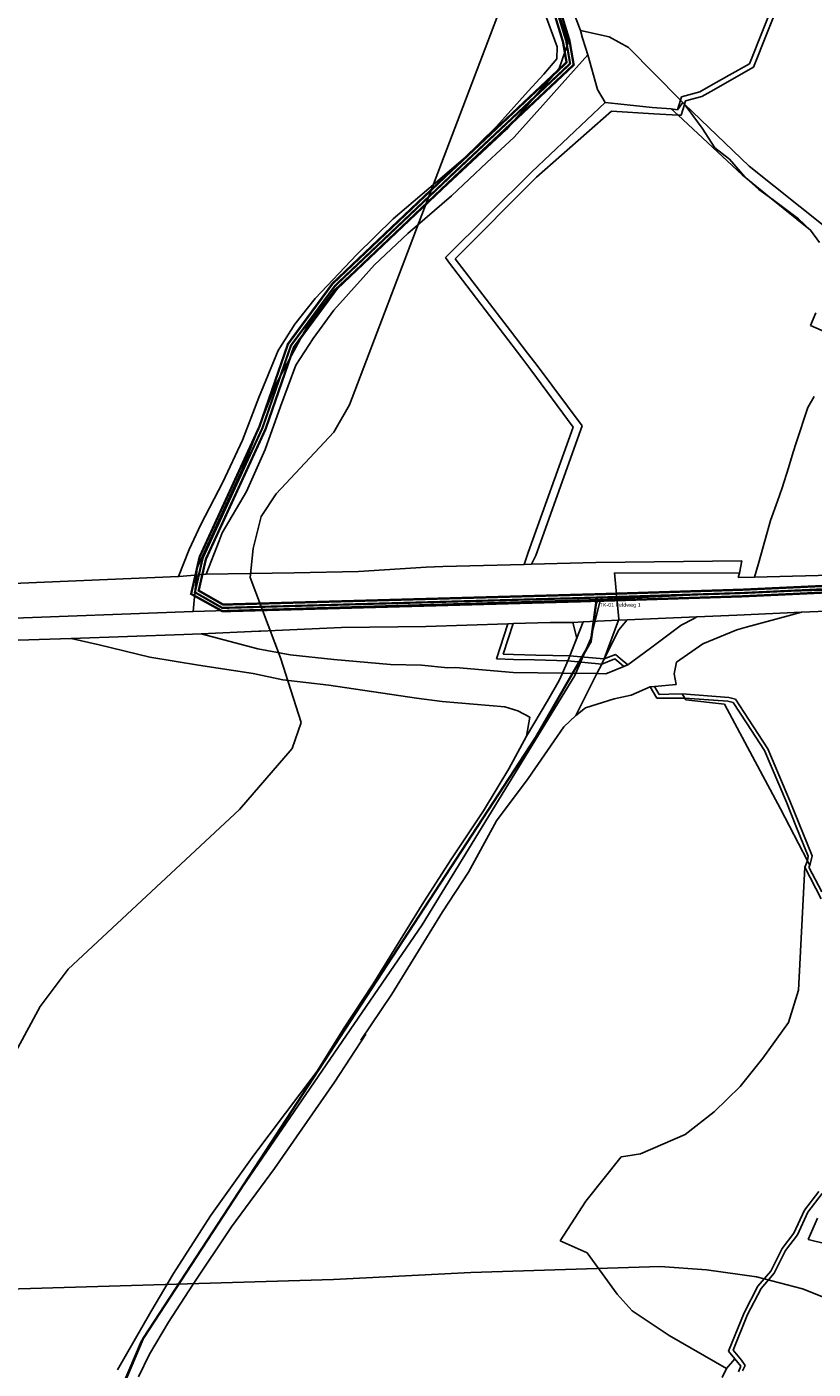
# Model space of a CAD drawing. Extents: x 577960 to 582939, y 6017202 to 6023066.
# Tile 185 of 217: x 580655 to 580892, y 6021349 to 6021754. Entities that reach past the tile are written whole.
import ezdxf
from ezdxf.enums import TextEntityAlignment as Align

# ---------------------------------------------------------------- set-up
doc = ezdxf.new("R2010")
doc.units = 0
doc.header["$MEASUREMENT"] = 0
doc.linetypes.add('D', pattern=[0])
for name, color, linetype in [('BER_Symbol', 7, 'D'), ('BER_Text', 7, 'D'), ('BF__ACCESS', 7, 'D'), ('LI__FLUR', 7, 'D'), ('LI__GEB', 7, 'Continuous'), ('LI__GEWAESSE', 7, 'D'), ('LI__STRASSE', 7, 'Continuous')]:
    doc.layers.add(name, color=color, linetype=linetype)
doc.styles.add('BER_Symbol', font='TGR01___.TTF')
doc.styles.add('BER_Text', font='arial.ttf')

msp = doc.modelspace()

# ---------------------------------------------------------------- linework, layer by layer
at = {"layer": 'BF__ACCESS', "color": 1, "linetype": 'D', "true_color": 0xff0000, "const_width": 0.7}
for points in [[(580826.815, 6021581.044), (580824.429, 6021580.931), (580713.954, 6021577.872), (580704.507, 6021583.102), (580707.06, 6021594.272), (580725.117, 6021633.642), (580733.725, 6021658.574), (580747.17, 6021676.8), (580782.713, 6021710.566), (580817.799, 6021743.605), (580816.719, 6021749.813), (580802.174, 6021797.308), (580806.132, 6021814.967), (580816.059, 6021826.097), (580829.575, 6021841.377), (580833.926, 6021849.787), (580879.138, 6021969.763)], [(581026.25, 6021556.937), (581020.856, 6021556.574), (581017.677, 6021553.395), (581014.268, 6021554.105), (581010.573, 6021557.465), (580997.967, 6021566.496), (580970.567, 6021580.792), (580939.292, 6021586.153), (580915.533, 6021586.45), (580870.87, 6021584.379), (580828.634, 6021583.048), (580824.372, 6021582.931), (580714.178, 6021579.879), (580706.787, 6021584.102), (580708.964, 6021593.626), (580726.975, 6021632.896), (580735.515, 6021657.632), (580748.676, 6021675.472), (580784.087, 6021709.112), (580819.953, 6021742.887), (580818.669, 6021750.279), (580804.242, 6021797.388)], [(581026.25, 6021556.937), (581022.272, 6021555.162), (581018.327, 6021551.217), (581013.326, 6021552.259), (581009.313, 6021555.907), (580996.917, 6021564.788), (580969.919, 6021578.874), (580939.11, 6021584.155), (580915.567, 6021584.45), (580870.948, 6021582.381), (580828.696, 6021581.049), (580826.815, 6021581.044)], [(580826.815, 6021581.044), (580825.121, 6021568.683), (580808.478, 6021539.776), (580690.026, 6021358.232), (580657.505, 6021281.367), (580595.159, 6021202.136), (580401.442, 6020927.854)]]:
    msp.add_lwpolyline(points, dxfattribs=at)
at = {"layer": 'BF__ACCESS', "color": 4, "linetype": 'D', "true_color": 0x00ffff, "const_width": 0.657}
msp.add_lwpolyline([(581032.053, 6021553.713), (581021.564, 6021555.868), (581018.002, 6021552.306), (581013.797, 6021553.182), (581009.943, 6021556.686), (580997.442, 6021565.642), (580970.243, 6021579.833), (580939.201, 6021585.154), (580915.55, 6021585.45), (580870.909, 6021583.38), (580828.663, 6021582.048), (580824.4, 6021581.931), (580713.925, 6021578.872), (580705.647, 6021583.602), (580708.012, 6021593.949), (580726.046, 6021633.269), (580734.62, 6021658.103), (580747.923, 6021676.136), (580783.4, 6021709.839), (580818.876, 6021743.246), (580817.694, 6021750.046), (580803.208, 6021797.348)], dxfattribs=at)
at = {"layer": 'LI__FLUR', "color": 8, "linetype": 'D', "true_color": 0x808080}
for p, q in [((580873.002, 6021743.208), (580887.685, 6021780.354)), ((580887.685, 6021780.354), (580873.002, 6021743.208)), ((580874.201, 6021742.189), (580889.004, 6021779.614)), ((580889.004, 6021779.614), (580874.201, 6021742.189)), ((580818.964, 6021761.203), (580822.003, 6021753.216)), ((580822.003, 6021753.216), (580818.964, 6021761.203)), ((580814.946, 6021748.318), (580811.007, 6021759.014)), ((580822.653, 6021750.977), (580822.003, 6021753.216)), ((580822.003, 6021753.216), (580830.639, 6021751.376)), ((580822.003, 6021753.216), (580822.653, 6021750.977)), ((580830.639, 6021751.376), (580822.003, 6021753.216)), ((580823.522, 6021748.158), (580822.653, 6021750.977)), ((580822.653, 6021750.977), (580823.522, 6021748.158)), ((580830.639, 6021751.376), (580836.517, 6021748.087)), ((580836.517, 6021748.087), (580830.639, 6021751.376)), ((580814.816, 6021744.669), (580814.946, 6021748.318)), ((580816.486, 6021737.282), (580824.172, 6021745.858)), ((580824.172, 6021745.858), (580816.486, 6021737.282)), ((580824.172, 6021745.858), (580823.522, 6021748.158)), ((580823.522, 6021748.158), (580824.172, 6021745.858)), ((580824.172, 6021745.858), (580827.141, 6021735.462)), ((580827.141, 6021735.462), (580824.172, 6021745.858)), ((580836.517, 6021748.087), (580852.161, 6021732.203)), ((580852.161, 6021732.203), (580836.517, 6021748.087)), ((580810.918, 6021740.051), (580814.816, 6021744.669)), ((580866.905, 6021739.75), (580873.002, 6021743.208)), ((580873.002, 6021743.208), (580866.905, 6021739.75)), ((580867.654, 6021738.45), (580874.201, 6021742.189)), ((580874.201, 6021742.189), (580867.654, 6021738.45)), ((580806.17, 6021734.903), (580810.918, 6021740.051)), ((580812.338, 6021732.574), (580816.486, 6021737.282)), ((580816.486, 6021737.282), (580812.338, 6021732.574)), ((580860.662, 6021736.198), (580866.905, 6021739.75)), ((580866.905, 6021739.75), (580860.662, 6021736.198)), ((580861.298, 6021734.835), (580867.654, 6021738.45)), ((580867.654, 6021738.45), (580861.298, 6021734.835)), ((580796.654, 6021724.238), (580806.17, 6021734.903)), ((580827.141, 6021735.462), (580829.44, 6021731.514)), ((580829.44, 6021731.514), (580827.141, 6021735.462)), ((580852.161, 6021732.203), (580852.461, 6021733.253)), ((580852.461, 6021733.253), (580852.161, 6021732.203)), ((580852.461, 6021733.253), (580857.998, 6021734.682)), ((580857.998, 6021734.682), (580852.461, 6021733.253)), ((580853.67, 6021731.993), (580858.568, 6021733.282)), ((580858.568, 6021733.282), (580853.67, 6021731.993)), ((580857.998, 6021734.682), (580860.662, 6021736.198)), ((580860.662, 6021736.198), (580857.998, 6021734.682)), ((580858.568, 6021733.282), (580861.298, 6021734.835)), ((580861.298, 6021734.835), (580858.568, 6021733.282)), ((580802.002, 6021721.009), (580812.338, 6021732.574)), ((580812.338, 6021732.574), (580802.002, 6021721.009)), ((580829.44, 6021731.514), (580807.27, 6021710.553)), ((580807.27, 6021710.553), (580829.44, 6021731.514)), ((580831.35, 6021728.905), (580808.75, 6021708.933)), ((580833.259, 6021731.124), (580829.44, 6021731.514)), ((580829.44, 6021731.514), (580833.259, 6021731.124)), ((580844.144, 6021728.125), (580831.35, 6021728.905)), ((580843.644, 6021730.034), (580833.259, 6021731.124)), ((580833.259, 6021731.124), (580843.644, 6021730.034)), ((580849.402, 6021729.574), (580843.644, 6021730.034)), ((580843.644, 6021730.034), (580849.402, 6021729.574)), ((580851.321, 6021729.304), (580849.402, 6021729.574)), ((580849.402, 6021729.574), (580851.441, 6021727.675)), ((580849.402, 6021729.574), (580851.321, 6021729.304)), ((580851.441, 6021727.675), (580849.402, 6021729.574)), ((580852.161, 6021732.203), (580851.321, 6021729.304)), ((580851.321, 6021729.304), (580852.161, 6021732.203)), ((580852.881, 6021731.473), (580851.321, 6021729.304)), ((580851.321, 6021729.304), (580852.881, 6021731.473)), ((580852.161, 6021732.203), (580852.881, 6021731.473)), ((580852.881, 6021731.473), (580852.161, 6021732.203)), ((580853.35, 6021730.923), (580852.391, 6021727.645)), ((580852.391, 6021727.645), (580853.35, 6021730.923)), ((580852.881, 6021731.473), (580853.38, 6021730.993)), ((580853.38, 6021730.993), (580852.881, 6021731.473)), ((580853.35, 6021730.923), (580853.38, 6021730.993)), ((580853.38, 6021730.993), (580853.35, 6021730.923)), ((580854.51, 6021729.534), (580853.35, 6021730.923)), ((580853.35, 6021730.923), (580854.51, 6021729.534)), ((580853.38, 6021730.993), (580853.67, 6021731.993)), ((580853.67, 6021731.993), (580853.38, 6021730.993)), ((580872.913, 6021712.28), (580853.38, 6021730.993)), ((580853.38, 6021730.993), (580872.913, 6021712.28)), ((580858.678, 6021723.806), (580854.51, 6021729.534)), ((580854.51, 6021729.534), (580858.678, 6021723.806)), ((580851.441, 6021727.675), (580844.144, 6021728.125)), ((580852.391, 6021727.645), (580851.441, 6021727.675)), ((580870.754, 6021709.651), (580851.441, 6021727.675)), ((580851.441, 6021727.675), (580852.391, 6021727.645)), ((580786.579, 6021714.382), (580796.654, 6021724.238)), ((580793.696, 6021713.362), (580802.002, 6021721.009)), ((580802.002, 6021721.009), (580793.696, 6021713.362)), ((580862.587, 6021717.778), (580858.678, 6021723.806)), ((580858.678, 6021723.806), (580862.587, 6021717.778)), ((580867.015, 6021714.439), (580862.587, 6021717.778)), ((580862.587, 6021717.778), (580867.015, 6021714.439)), ((580778.232, 6021707.285), (580786.579, 6021714.382)), ((580783.12, 6021703.326), (580793.696, 6021713.362)), ((580793.696, 6021713.362), (580783.12, 6021703.326)), ((580871.563, 6021709.041), (580867.015, 6021714.439)), ((580867.015, 6021714.439), (580871.563, 6021709.041)), ((580807.27, 6021710.553), (580781.222, 6021684.663)), ((580781.222, 6021684.663), (580807.27, 6021710.553)), ((580808.75, 6021708.933), (580784.17, 6021684.303)), ((580871.863, 6021708.751), (580870.754, 6021709.651)), ((580871.863, 6021708.751), (580871.563, 6021709.041)), ((580871.563, 6021709.041), (580871.863, 6021708.751)), ((580875.772, 6021705.203), (580871.863, 6021708.751)), ((580871.863, 6021708.751), (580879.08, 6021702.913)), ((580879.08, 6021702.913), (580871.863, 6021708.751)), ((580895.744, 6021694.026), (580872.913, 6021712.28)), ((580872.913, 6021712.28), (580895.744, 6021694.026)), ((580765.428, 6021696.389), (580778.232, 6021707.285)), ((580879.08, 6021702.913), (580875.772, 6021705.203)), ((580769.856, 6021691.921), (580783.12, 6021703.326)), ((580783.12, 6021703.326), (580769.856, 6021691.921)), ((580879.08, 6021702.913), (580880.18, 6021702.144)), ((580891.415, 6021692.927), (580879.08, 6021702.913)), ((580880.18, 6021702.144), (580879.08, 6021702.913)), ((580880.18, 6021702.144), (580887.777, 6021696.356)), ((580887.777, 6021696.356), (580880.18, 6021702.144)), ((580754.483, 6021685.654), (580765.428, 6021696.389)), ((580887.777, 6021696.356), (580891.415, 6021692.927)), ((580891.415, 6021692.927), (580887.777, 6021696.356)), ((580894.134, 6021689.258), (580891.415, 6021692.927)), ((580759.84, 6021682.475), (580769.856, 6021691.921)), ((580769.856, 6021691.921), (580759.84, 6021682.475)), ((580741.928, 6021672.359), (580754.483, 6021685.654)), ((580781.222, 6021684.663), (580782.221, 6021683.354)), ((580782.221, 6021683.354), (580781.222, 6021684.663)), ((580784.17, 6021684.303), (580800.874, 6021662.551)), ((580756.422, 6021678.646), (580759.84, 6021682.475)), ((580759.84, 6021682.475), (580756.422, 6021678.646)), ((580782.221, 6021683.354), (580804.253, 6021654.394)), ((580804.253, 6021654.394), (580782.221, 6021683.354)), ((580747.586, 6021668.77), (580756.422, 6021678.646)), ((580756.422, 6021678.646), (580747.586, 6021668.77)), ((580735.801, 6021664.572), (580741.928, 6021672.359)), ((580741.329, 6021660.244), (580747.586, 6021668.77)), ((580747.586, 6021668.77), (580741.329, 6021660.244)), ((580730.723, 6021656.615), (580735.801, 6021664.572)), ((580736.151, 6021652.227), (580741.329, 6021660.244)), ((580741.329, 6021660.244), (580736.151, 6021652.227)), ((580800.874, 6021662.551), (580806.022, 6021655.854)), ((580724.976, 6021642.411), (580730.723, 6021656.615)), ((580806.022, 6021655.854), (580808.951, 6021652.035)), ((580731.503, 6021639.732), (580736.151, 6021652.227)), ((580736.151, 6021652.227), (580731.503, 6021639.732)), ((580804.253, 6021654.394), (580806.992, 6021650.796)), ((580806.992, 6021650.796), (580804.253, 6021654.394)), ((580808.951, 6021652.035), (580822.495, 6021633.902)), ((580806.992, 6021650.796), (580819.767, 6021633.502)), ((580819.767, 6021633.502), (580806.992, 6021650.796)), ((580719.968, 6021629.576), (580724.976, 6021642.411)), ((580726.835, 6021626.727), (580731.503, 6021639.732)), ((580731.503, 6021639.732), (580726.835, 6021626.727)), ((580890.587, 6021639.418), (580892.526, 6021642.706)), ((580887.119, 6021628.772), (580890.587, 6021639.418)), ((580819.767, 6021633.502), (580806.223, 6021595.577)), ((580806.223, 6021595.577), (580819.767, 6021633.502)), ((580822.495, 6021633.902), (580808.532, 6021594.757)), ((580714.121, 6021616.821), (580719.968, 6021629.576)), ((580886.199, 6021625.863), (580887.119, 6021628.772)), ((580721.178, 6021614.062), (580726.835, 6021626.727)), ((580726.835, 6021626.727), (580721.178, 6021614.062)), ((580884.72, 6021621.195), (580886.199, 6021625.863)), ((580882.811, 6021615.137), (580884.72, 6021621.195)), ((580707.404, 6021604.097), (580714.121, 6021616.821)), ((580881.412, 6021611.099), (580882.811, 6021615.137)), ((580713.881, 6021601.507), (580721.178, 6021614.062)), ((580721.178, 6021614.062), (580713.881, 6021601.507)), ((580879.383, 6021605.241), (580881.412, 6021611.099)), ((580703.965, 6021596.5), (580707.404, 6021604.097)), ((580878.363, 6021601.632), (580879.383, 6021605.241)), ((580709.083, 6021589.072), (580712.972, 6021599.158)), ((580712.972, 6021599.158), (580709.083, 6021589.072)), ((580712.972, 6021599.158), (580713.881, 6021601.507)), ((580713.881, 6021601.507), (580712.972, 6021599.158)), ((580875.714, 6021592.286), (580878.363, 6021601.632)), ((580700.697, 6021588.403), (580703.965, 6021596.5)), ((580806.223, 6021595.577), (580805.044, 6021592.038)), ((580805.044, 6021592.038), (580806.223, 6021595.577)), ((580775.396, 6021591.219), (580754.994, 6021589.851)), ((580754.994, 6021589.851), (580775.396, 6021591.219)), ((580780.484, 6021591.359), (580775.396, 6021591.219)), ((580775.396, 6021591.219), (580780.484, 6021591.359)), ((580805.044, 6021592.038), (580780.484, 6021591.359)), ((580780.484, 6021591.359), (580805.044, 6021592.038)), ((580805.044, 6021592.038), (580807.243, 6021592.098)), ((580807.243, 6021592.098), (580805.044, 6021592.038)), ((580808.532, 6021594.757), (580807.243, 6021592.098)), ((580807.243, 6021592.098), (580826.605, 6021592.627)), ((580826.605, 6021592.627), (580870.736, 6021593.116)), ((580870.736, 6021593.116), (580869.967, 6021589.357)), ((580874.535, 6021588.128), (580875.714, 6021592.286)), ((580636.254, 6021585.696), (580700.697, 6021588.403)), ((580700.697, 6021588.403), (580700.857, 6021588.413)), ((580700.857, 6021588.413), (580700.697, 6021588.403)), ((580700.857, 6021588.413), (580709.083, 6021589.072)), ((580709.083, 6021589.072), (580700.857, 6021588.413)), ((580735.622, 6021589.521), (580709.083, 6021589.072)), ((580709.083, 6021589.072), (580735.622, 6021589.521)), ((580754.994, 6021589.851), (580735.622, 6021589.521)), ((580735.622, 6021589.521), (580754.994, 6021589.851)), ((580869.967, 6021589.357), (580832.272, 6021589.488)), ((580832.272, 6021589.488), (580833.562, 6021575.494)), ((580833.562, 6021575.494), (580832.272, 6021589.488)), ((580832.272, 6021589.488), (580869.967, 6021589.357)), ((580869.967, 6021589.357), (580869.597, 6021588.068)), ((580869.597, 6021588.068), (580874.535, 6021588.128)), ((580911.61, 6021589.186), (580874.535, 6021588.128)), ((580874.535, 6021588.128), (580911.61, 6021589.186)), ((580913.239, 6021578.65), (580888.689, 6021577.571)), ((580822.847, 6021574.674), (580818.818, 6021564.388)), ((580822.847, 6021574.674), (580819.648, 6021574.425)), ((580819.648, 6021574.425), (580822.847, 6021574.674)), ((580833.422, 6021575.134), (580822.847, 6021574.674)), ((580829.164, 6021563.469), (580833.422, 6021575.134)), ((580833.562, 6021575.494), (580833.422, 6021575.134)), ((580833.422, 6021575.134), (580833.562, 6021575.494)), ((580833.422, 6021575.134), (580836.101, 6021575.254)), ((580836.101, 6021575.254), (580833.422, 6021575.134)), ((580836.101, 6021575.254), (580833.602, 6021572.255)), ((580857.142, 6021576.183), (580836.101, 6021575.254)), ((580852.414, 6021573.644), (580856.093, 6021575.623)), ((580856.093, 6021575.623), (580857.142, 6021576.183)), ((580857.142, 6021576.183), (580869.157, 6021576.712)), ((580869.157, 6021576.712), (580857.142, 6021576.183)), ((580869.157, 6021576.712), (580888.689, 6021577.571)), ((580888.689, 6021577.571), (580869.157, 6021576.712)), ((580884.621, 6021576.462), (580872.026, 6021573.034)), ((580888.689, 6021577.571), (580884.621, 6021576.462)), ((580702.336, 6021570.85), (580668.311, 6021569.681)), ((580668.311, 6021569.681), (580702.336, 6021570.85)), ((580707.524, 6021571.079), (580702.336, 6021570.85)), ((580702.336, 6021570.85), (580707.524, 6021571.079)), ((580707.524, 6021571.079), (580724.917, 6021571.858)), ((580724.917, 6021571.858), (580707.524, 6021571.079)), ((580724.677, 6021566.571), (580707.524, 6021571.079)), ((580707.524, 6021571.079), (580724.677, 6021566.571)), ((580724.917, 6021571.858), (580725.497, 6021571.888)), ((580725.497, 6021571.888), (580724.917, 6021571.858)), ((580725.497, 6021571.888), (580729.915, 6021572.078)), ((580729.915, 6021572.078), (580725.497, 6021571.888)), ((580729.915, 6021572.078), (580749.907, 6021572.967)), ((580749.907, 6021572.967), (580729.915, 6021572.078)), ((580749.907, 6021572.967), (580775.346, 6021573.306)), ((580775.346, 6021573.306), (580749.907, 6021572.967)), ((580775.346, 6021573.306), (580800.116, 6021574.095)), ((580800.116, 6021574.095), (580775.346, 6021573.306)), ((580800.116, 6021574.095), (580796.658, 6021563.5)), ((580796.658, 6021563.5), (580800.116, 6021574.095)), ((580801.705, 6021574.145), (580798.697, 6021564.929)), ((580801.705, 6021574.145), (580800.116, 6021574.095)), ((580800.116, 6021574.095), (580801.705, 6021574.145)), ((580812.851, 6021574.495), (580801.705, 6021574.145)), ((580819.648, 6021574.425), (580812.851, 6021574.495)), ((580820.878, 6021569.756), (580819.648, 6021574.425)), ((580833.602, 6021572.255), (580829.164, 6021563.469)), ((580843.098, 6021566.757), (580852.414, 6021573.644)), ((580869.148, 6021572.244), (580858.882, 6021568.066)), ((580872.026, 6021573.034), (580869.148, 6021572.244)), ((580668.311, 6021569.681), (580636.124, 6021568.582)), ((580636.124, 6021568.582), (580668.311, 6021569.681)), ((580676.787, 6021567.732), (580668.311, 6021569.681)), ((580668.311, 6021569.681), (580676.787, 6021567.732)), ((580692.021, 6021564.023), (580676.787, 6021567.732)), ((580676.787, 6021567.732), (580692.021, 6021564.023)), ((580734.443, 6021564.701), (580724.677, 6021566.571)), ((580724.677, 6021566.571), (580734.443, 6021564.701)), ((580818.818, 6021564.388), (580820.878, 6021569.756)), ((580836.301, 6021561.739), (580843.098, 6021566.757)), ((580858.882, 6021568.066), (580851.005, 6021562.518)), ((580706.705, 6021561.543), (580692.021, 6021564.023)), ((580692.021, 6021564.023), (580706.705, 6021561.543)), ((580747.528, 6021563.331), (580734.443, 6021564.701)), ((580734.443, 6021564.701), (580747.528, 6021563.331)), ((580764.651, 6021561.801), (580747.528, 6021563.331)), ((580747.528, 6021563.331), (580764.651, 6021561.801)), ((580796.658, 6021563.5), (580801.786, 6021563.349)), ((580801.786, 6021563.349), (580796.658, 6021563.5)), ((580798.697, 6021564.929), (580801.816, 6021564.849)), ((580801.786, 6021563.349), (580808.083, 6021563.179)), ((580808.083, 6021563.179), (580801.786, 6021563.349)), ((580801.816, 6021564.849), (580808.563, 6021564.659)), ((580808.083, 6021563.179), (580818.209, 6021562.909)), ((580818.209, 6021562.909), (580808.083, 6021563.179)), ((580808.563, 6021564.659), (580818.818, 6021564.388)), ((580816.56, 6021559.161), (580818.209, 6021562.909)), ((580818.209, 6021562.909), (580816.56, 6021559.161)), ((580818.209, 6021562.909), (580818.529, 6021563.639)), ((580818.529, 6021563.639), (580818.209, 6021562.909)), ((580818.209, 6021562.909), (580823.287, 6021562.419)), ((580823.287, 6021562.419), (580818.209, 6021562.909)), ((580818.529, 6021563.639), (580818.818, 6021564.388)), ((580818.818, 6021564.388), (580818.529, 6021563.639)), ((580818.818, 6021564.388), (580823.227, 6021563.989)), ((580823.227, 6021563.989), (580829.164, 6021563.469)), ((580828.395, 6021561.929), (580832.373, 6021563.458)), ((580832.373, 6021563.458), (580828.395, 6021561.929)), ((580829.164, 6021563.469), (580828.505, 6021562.149)), ((580828.505, 6021562.149), (580829.164, 6021563.469)), ((580829.164, 6021563.469), (580832.593, 6021564.778)), ((580832.373, 6021563.458), (580833.532, 6021562.499)), ((580833.532, 6021562.499), (580832.373, 6021563.458)), ((580832.593, 6021564.778), (580834.012, 6021563.608)), ((580833.532, 6021562.499), (580835.072, 6021561.229)), ((580835.072, 6021561.229), (580833.532, 6021562.499)), ((580834.012, 6021563.608), (580836.301, 6021561.739)), ((580851.005, 6021562.518), (580850.316, 6021558.94)), ((580723.218, 6021559.103), (580706.705, 6021561.543)), ((580706.705, 6021561.543), (580723.218, 6021559.103)), ((580732.224, 6021557.204), (580723.218, 6021559.103)), ((580723.218, 6021559.103), (580732.224, 6021557.204)), ((580774.057, 6021561.621), (580764.651, 6021561.801)), ((580764.651, 6021561.801), (580774.057, 6021561.621)), ((580782.004, 6021560.801), (580774.057, 6021561.621)), ((580774.057, 6021561.621), (580782.004, 6021560.801)), ((580784.283, 6021560.901), (580782.004, 6021560.801)), ((580782.004, 6021560.801), (580784.283, 6021560.901)), ((580801.656, 6021559.351), (580784.283, 6021560.901)), ((580784.283, 6021560.901), (580801.656, 6021559.351)), ((580816.56, 6021559.161), (580801.656, 6021559.351)), ((580801.656, 6021559.351), (580816.56, 6021559.161)), ((580815.57, 6021556.911), (580816.56, 6021559.161)), ((580816.56, 6021559.161), (580815.57, 6021556.911)), ((580826.925, 6021559.03), (580816.56, 6021559.161)), ((580816.56, 6021559.161), (580826.925, 6021559.03)), ((580826.925, 6021559.03), (580820.578, 6021546.435)), ((580820.578, 6021546.435), (580826.925, 6021559.03)), ((580823.287, 6021562.419), (580828.395, 6021561.929)), ((580828.395, 6021561.929), (580823.287, 6021562.419)), ((580828.395, 6021561.929), (580826.925, 6021559.03)), ((580826.925, 6021559.03), (580828.395, 6021561.929)), ((580829.624, 6021558.99), (580826.925, 6021559.03)), ((580826.925, 6021559.03), (580829.624, 6021558.99)), ((580828.505, 6021562.149), (580828.395, 6021561.929)), ((580828.395, 6021561.929), (580828.505, 6021562.149)), ((580835.072, 6021561.229), (580829.624, 6021558.99)), ((580829.624, 6021558.99), (580835.072, 6021561.229)), ((580835.072, 6021561.229), (580836.301, 6021561.739)), ((580836.301, 6021561.739), (580835.072, 6021561.229)), ((580850.316, 6021558.94), (580850.865, 6021555.771)), ((580746.059, 6021555.514), (580732.224, 6021557.204)), ((580732.224, 6021557.204), (580746.059, 6021555.514)), ((580772.538, 6021551.625), (580746.059, 6021555.514)), ((580746.059, 6021555.514), (580772.538, 6021551.625)), ((580812.002, 6021550.854), (580815.57, 6021556.911)), ((580815.57, 6021556.911), (580812.002, 6021550.854)), ((580837.281, 6021552.562), (580843.049, 6021555.071)), ((580843.049, 6021555.071), (580837.281, 6021552.562)), ((580844.308, 6021555.181), (580843.049, 6021555.071)), ((580843.049, 6021555.071), (580844.308, 6021555.181)), ((580843.049, 6021555.071), (580845.078, 6021551.663)), ((580845.078, 6021551.663), (580843.049, 6021555.071)), ((580850.865, 6021555.771), (580844.308, 6021555.181)), ((580844.308, 6021555.181), (580845.788, 6021552.762)), ((580780.295, 6021550.585), (580772.538, 6021551.625)), ((580772.538, 6021551.625), (580780.295, 6021550.585)), ((580799.167, 6021548.975), (580780.295, 6021550.585)), ((580780.295, 6021550.585), (580799.167, 6021548.975)), ((580805.704, 6021540.178), (580812.002, 6021550.854)), ((580812.002, 6021550.854), (580805.704, 6021540.178)), ((580823.467, 6021548.724), (580832.183, 6021551.443)), ((580832.183, 6021551.443), (580823.467, 6021548.724)), ((580832.183, 6021551.443), (580837.281, 6021552.562)), ((580837.281, 6021552.562), (580832.183, 6021551.443)), ((580845.078, 6021551.663), (580845.778, 6021551.663)), ((580845.778, 6021551.663), (580845.078, 6021551.663)), ((580845.778, 6021551.663), (580848.357, 6021551.662)), ((580848.357, 6021551.662), (580845.778, 6021551.663)), ((580845.788, 6021552.762), (580848.646, 6021552.832)), ((580848.357, 6021551.662), (580853.454, 6021551.672)), ((580853.454, 6021551.672), (580848.357, 6021551.662)), ((580848.646, 6021552.832), (580852.665, 6021552.932)), ((580852.665, 6021552.932), (580853.454, 6021551.672)), ((580853.454, 6021551.672), (580852.665, 6021552.932)), ((580852.665, 6021552.932), (580866.759, 6021551.872)), ((580853.454, 6021551.672), (580853.834, 6021551.113)), ((580853.834, 6021551.113), (580853.454, 6021551.672)), ((580853.454, 6021551.672), (580866.479, 6021550.752)), ((580866.479, 6021550.752), (580853.454, 6021551.672)), ((580853.834, 6021551.113), (580865.47, 6021549.773)), ((580865.47, 6021549.773), (580853.834, 6021551.113)), ((580866.479, 6021550.752), (580868.048, 6021550.352)), ((580868.048, 6021550.352), (580866.479, 6021550.752)), ((580866.759, 6021551.872), (580868.768, 6021551.362)), ((580868.048, 6021550.352), (580872.057, 6021544.175)), ((580872.057, 6021544.175), (580868.048, 6021550.352)), ((580868.768, 6021551.362), (580872.737, 6021545.244)), ((580803.115, 6021547.755), (580799.167, 6021548.975)), ((580799.167, 6021548.975), (580803.115, 6021547.755)), ((580806.714, 6021545.916), (580803.115, 6021547.755)), ((580803.115, 6021547.755), (580806.714, 6021545.916)), ((580816.99, 6021542.927), (580820.578, 6021546.435)), ((580820.578, 6021546.435), (580816.99, 6021542.927)), ((580820.578, 6021546.435), (580823.467, 6021548.724)), ((580823.467, 6021548.724), (580820.578, 6021546.435)), ((580865.47, 6021549.773), (580882.363, 6021518.174)), ((580882.363, 6021518.174), (580865.47, 6021549.773)), ((580805.704, 6021540.178), (580806.714, 6021545.916)), ((580806.714, 6021545.916), (580805.704, 6021540.178)), ((580806.195, 6021527.373), (580816.99, 6021542.927)), ((580816.99, 6021542.927), (580806.195, 6021527.373)), ((580872.057, 6021544.175), (580877.495, 6021535.798)), ((580877.495, 6021535.798), (580872.057, 6021544.175)), ((580872.737, 6021545.244), (580878.515, 6021536.347)), ((580800.387, 6021530.242), (580805.704, 6021540.178)), ((580805.704, 6021540.178), (580800.387, 6021530.242)), ((580877.495, 6021535.798), (580884.163, 6021520.203)), ((580884.163, 6021520.203), (580877.495, 6021535.798)), ((580878.515, 6021536.347), (580885.202, 6021520.643)), ((580792.73, 6021517.587), (580800.387, 6021530.242)), ((580800.387, 6021530.242), (580792.73, 6021517.587)), ((580796.659, 6021514.538), (580806.195, 6021527.373)), ((580806.195, 6021527.373), (580796.659, 6021514.538)), ((580882.363, 6021518.174), (580890.5, 6021502.52)), ((580890.5, 6021502.52), (580882.363, 6021518.174)), ((580884.163, 6021520.203), (580887.012, 6021513.106)), ((580887.012, 6021513.106), (580884.163, 6021520.203)), ((580885.202, 6021520.643), (580887.811, 6021514.156)), ((580783.095, 6021503.113), (580792.73, 6021517.587)), ((580792.73, 6021517.587), (580783.095, 6021503.113)), ((580788.173, 6021499.075), (580796.659, 6021514.538)), ((580796.659, 6021514.538), (580788.173, 6021499.075)), ((580887.811, 6021514.156), (580891.88, 6021504.029)), ((580887.012, 6021513.106), (580890.69, 6021503.919)), ((580890.69, 6021503.919), (580887.012, 6021513.106)), ((580774.688, 6021490.109), (580783.095, 6021503.113)), ((580783.095, 6021503.113), (580774.688, 6021490.109)), ((580890.5, 6021502.52), (580889.651, 6021500.611)), ((580889.651, 6021500.611), (580890.5, 6021502.52)), ((580890.69, 6021503.919), (580890.5, 6021502.52)), ((580890.5, 6021502.52), (580890.69, 6021503.919)), ((580891.25, 6021501.081), (580890.5, 6021502.52)), ((580890.5, 6021502.52), (580891.25, 6021501.081)), ((580891.88, 6021504.029), (580891.25, 6021501.081)), ((580780.366, 6021487.09), (580788.173, 6021499.075)), ((580788.173, 6021499.075), (580780.366, 6021487.09)), ((580889.651, 6021500.611), (580887.802, 6021463.425)), ((580887.802, 6021463.425), (580889.651, 6021500.611)), ((580894.629, 6021490.994), (580889.651, 6021500.611)), ((580889.651, 6021500.611), (580894.629, 6021490.994)), ((580891.25, 6021501.081), (580890.93, 6021500.611)), ((580890.93, 6021500.611), (580894.819, 6021493.094)), ((580759.435, 6021465.389), (580774.688, 6021490.109)), ((580774.688, 6021490.109), (580759.435, 6021465.389)), ((580765.043, 6021462.27), (580780.366, 6021487.09)), ((580780.366, 6021487.09), (580765.043, 6021462.27)), ((580750.499, 6021451.764), (580759.435, 6021465.389)), ((580759.435, 6021465.389), (580750.499, 6021451.764)), ((580755.757, 6021448.365), (580765.043, 6021462.27)), ((580765.043, 6021462.27), (580755.757, 6021448.365)), ((580887.802, 6021463.425), (580884.764, 6021453.719)), ((580884.764, 6021453.719), (580887.802, 6021463.425)), ((580884.764, 6021453.719), (580877.047, 6021442.923)), ((580877.047, 6021442.923), (580884.764, 6021453.719)), ((580742.512, 6021438.959), (580750.499, 6021451.764)), ((580750.499, 6021451.764), (580742.512, 6021438.959)), ((580747.73, 6021435.62), (580757.256, 6021450.185)), ((580757.256, 6021450.185), (580747.73, 6021435.62)), ((580757.256, 6021450.185), (580755.757, 6021448.365)), ((580755.757, 6021448.365), (580757.256, 6021450.185)), ((580877.047, 6021442.923), (580870.22, 6021434.307)), ((580870.22, 6021434.307), (580877.047, 6021442.923)), ((580723.401, 6021413.63), (580742.512, 6021438.959)), ((580742.512, 6021438.959), (580723.401, 6021413.63)), ((580729.668, 6021409.601), (580747.73, 6021435.62)), ((580747.73, 6021435.62), (580729.668, 6021409.601)), ((580870.22, 6021434.307), (580862.294, 6021426.68)), ((580862.294, 6021426.68), (580870.22, 6021434.307)), ((580862.294, 6021426.68), (580853.607, 6021419.873)), ((580853.607, 6021419.873), (580862.294, 6021426.68)), ((580853.607, 6021419.873), (580840.153, 6021414.066)), ((580840.153, 6021414.066), (580853.607, 6021419.873)), ((580710.376, 6021395.287), (580723.401, 6021413.63)), ((580723.401, 6021413.63), (580710.376, 6021395.287)), ((580834.325, 6021413.106), (580823.62, 6021399.682)), ((580823.62, 6021399.682), (580834.325, 6021413.106)), ((580835.685, 6021413.336), (580834.325, 6021413.106)), ((580834.325, 6021413.106), (580835.685, 6021413.336)), ((580840.153, 6021414.066), (580835.685, 6021413.336)), ((580835.685, 6021413.336), (580840.153, 6021414.066)), ((580716.664, 6021391.968), (580729.668, 6021409.601)), ((580729.668, 6021409.601), (580716.664, 6021391.968)), ((580889.573, 6021397.021), (580893.961, 6021402.678)), ((580893.961, 6021402.678), (580889.573, 6021397.021)), ((580894.941, 6021402.068), (580890.563, 6021396.401)), ((580823.62, 6021399.682), (580815.884, 6021387.707)), ((580815.884, 6021387.707), (580823.62, 6021399.682)), ((580886.425, 6021390.073), (580889.573, 6021397.021)), ((580889.573, 6021397.021), (580886.425, 6021390.073)), ((580890.563, 6021396.401), (580887.474, 6021389.593)), ((580699.161, 6021377.864), (580710.376, 6021395.287)), ((580710.376, 6021395.287), (580699.161, 6021377.864)), ((580890.663, 6021388.164), (580893.492, 6021394.541)), ((580704.929, 6021374.396), (580716.664, 6021391.968)), ((580716.664, 6021391.968), (580704.929, 6021374.396)), ((580882.906, 6021385.465), (580886.425, 6021390.073)), ((580886.425, 6021390.073), (580882.906, 6021385.465)), ((580887.474, 6021389.593), (580883.886, 6021384.855)), ((580991.231, 6021363.005), (580890.663, 6021388.164)), ((580815.884, 6021387.707), (580824.01, 6021384.078)), ((580824.01, 6021384.078), (580815.884, 6021387.707)), ((580824.01, 6021384.078), (580833.027, 6021371.642)), ((580833.027, 6021371.642), (580824.01, 6021384.078)), ((580881.167, 6021382.027), (580882.906, 6021385.465)), ((580882.906, 6021385.465), (580881.167, 6021382.027)), ((580883.886, 6021384.855), (580881.837, 6021380.807)), ((580879.438, 6021378.618), (580881.167, 6021382.027)), ((580881.167, 6021382.027), (580879.438, 6021378.618)), ((580881.837, 6021380.807), (580880.397, 6021377.978)), ((580692.314, 6021366.339), (580699.161, 6021377.864)), ((580699.161, 6021377.864), (580692.314, 6021366.339)), ((580875.53, 6021374.02), (580879.438, 6021378.618)), ((580879.438, 6021378.618), (580875.53, 6021374.02)), ((580880.397, 6021377.978), (580876.489, 6021373.38)), ((580697.642, 6021363.2), (580704.929, 6021374.396)), ((580704.929, 6021374.396), (580697.642, 6021363.2)), ((580871.391, 6021365.953), (580875.53, 6021374.02)), ((580875.53, 6021374.02), (580871.391, 6021365.953)), ((580876.489, 6021373.38), (580872.441, 6021365.473)), ((580833.027, 6021371.642), (580837.605, 6021366.604)), ((580837.605, 6021366.604), (580833.027, 6021371.642)), ((580682.329, 6021348.806), (580692.314, 6021366.339)), ((580692.314, 6021366.339), (580682.329, 6021348.806)), ((580837.605, 6021366.604), (580848.771, 6021359.107)), ((580848.771, 6021359.107), (580837.605, 6021366.604)), ((580866.694, 6021354.378), (580871.391, 6021365.953)), ((580871.391, 6021365.953), (580866.694, 6021354.378)), ((580872.441, 6021365.473), (580868.063, 6021354.688)), ((580691.995, 6021353.534), (580697.642, 6021363.2)), ((580697.642, 6021363.2), (580691.995, 6021353.534)), ((580848.771, 6021359.107), (580866.044, 6021349.18)), ((580866.044, 6021349.18), (580848.771, 6021359.107)), ((580688.656, 6021346.657), (580691.995, 6021353.534)), ((580691.995, 6021353.534), (580688.656, 6021346.657)), ((580866.044, 6021349.18), (580868.553, 6021352.079)), ((580868.553, 6021352.079), (580866.044, 6021349.18)), ((580868.553, 6021352.079), (580866.694, 6021354.378)), ((580866.694, 6021354.378), (580868.553, 6021352.079)), ((580868.063, 6021354.688), (580870.542, 6021351.739)), ((580868.553, 6021352.079), (580870.352, 6021349.859)), ((580870.352, 6021349.859), (580868.553, 6021352.079)), ((580870.542, 6021351.739), (580871.652, 6021350.079)), ((580864.705, 6021346.451), (580866.044, 6021349.18)), ((580866.044, 6021349.18), (580864.705, 6021346.451)), ((580870.352, 6021349.859), (580869.713, 6021348.16)), ((580869.713, 6021348.16), (580870.352, 6021349.859)), ((580871.652, 6021350.079), (580870.912, 6021348.52))]:
    msp.add_line(p, q, dxfattribs=at)
at = {"layer": 'LI__GEB', "color": 5, "linetype": 'D', "true_color": 0x0100ff}
for p, q in [((580891.366, 6021664.138), (580892.985, 6021667.957)), ((580897.884, 6021661.379), (580891.366, 6021664.138))]:
    msp.add_line(p, q, dxfattribs=at)
at = {"layer": 'LI__GEWAESSE', "color": 161, "linetype": 'D', "true_color": 0x56aaff}
for p, q in [((580874.201, 6021742.189), (580889.004, 6021779.614)), ((580861.283, 6021734.869), (580874.201, 6021742.189))]:
    msp.add_line(p, q, dxfattribs=at)
at = {"layer": 'LI__STRASSE', "color": 251, "linetype": 'D', "true_color": 0x646464}
for p, q in [((580752.286, 6021640.209), (580812.543, 6021798.763)), ((580747.572, 6021631.959), (580752.286, 6021640.209)), ((580730.13, 6021613.338), (580747.572, 6021631.959)), ((580725.652, 6021606.503), (580730.13, 6021613.338)), ((580723.183, 6021596.855), (580725.652, 6021606.503)), ((580722.292, 6021588.056), (580723.183, 6021596.855)), ((580731.449, 6021563.787), (580722.292, 6021588.056)), ((580737.691, 6021544.241), (580731.449, 6021563.787)), ((580734.992, 6021536.462), (580737.691, 6021544.241)), ((580719.117, 6021518.047), (580734.992, 6021536.462)), ((580667.432, 6021469.795), (580719.117, 6021518.047)), ((580658.946, 6021458.481), (580667.432, 6021469.795)), ((580649.518, 6021441.039), (580658.946, 6021458.481)), ((580624.507, 6021372.405), (580747.477, 6021376.041)), ((580747.477, 6021376.041), (580788.961, 6021378.139)), ((580788.961, 6021378.139), (580846.026, 6021379.946)), ((580846.026, 6021379.946), (580860.041, 6021378.997)), ((580860.041, 6021378.997), (580875.078, 6021376.881)), ((580875.078, 6021376.881), (580889.02, 6021373.231)), ((580889.02, 6021373.231), (580907.913, 6021365.753))]:
    msp.add_line(p, q, dxfattribs=at)
at = {"layer": 'LI__STRASSE', "color": 251, "linetype": 'D', "true_color": 0x656464}
for p, q in [((580818.258, 6021749.583), (580812.016, 6021769.129)), ((580815.559, 6021741.804), (580818.258, 6021749.583)), ((580799.684, 6021723.389), (580815.559, 6021741.804)), ((580748, 6021675.136), (580799.684, 6021723.389)), ((580739.514, 6021663.822), (580748, 6021675.136)), ((580730.086, 6021646.38), (580739.514, 6021663.822)), ((580719.95, 6021620.688), (580730.086, 6021646.38)), ((580706.28, 6021590.989), (580719.95, 6021620.688)), ((580705.076, 6021577.746), (580706.28, 6021590.989)), ((580828.045, 6021581.381), (580869.528, 6021583.479)), ((580869.528, 6021583.479), (580926.592, 6021585.286)), ((580705.076, 6021577.746), (580828.045, 6021581.381)), ((580825.014, 6021569.481), (580828.045, 6021581.381)), ((580441.666, 6021568.214), (580705.076, 6021577.746)), ((580820.248, 6021558.49), (580825.014, 6021569.481)), ((580774.269, 6021483.221), (580820.248, 6021558.49)), ((580718.693, 6021402.154), (580774.269, 6021483.221)), ((580689.406, 6021357.373), (580718.693, 6021402.154)), ((580656.86, 6021280.646), (580689.406, 6021357.373))]:
    msp.add_line(p, q, dxfattribs=at)

# ---------------------------------------------------------------- texts
at = {"layer": 'BER_Symbol', "color": 8, "true_color": 0x776879, "style": 'BER_Symbol'}
msp.add_text('Z', height=1.333, dxfattribs=at).set_placement((580826.815, 6021581.044), align=Align.MIDDLE_CENTER)
at = {"layer": 'BER_Text', "color": 8, "true_color": 0x776879, "insert": (580827.748, 6021580.378), "char_height": 1.167, "width": 70, "attachment_point": 1, "line_spacing_factor": 1.1, "style": 'BER_Text'}
msp.add_mtext('TK-01 Feldweg 1', dxfattribs=at)

doc.saveas('drawing.dxf')
